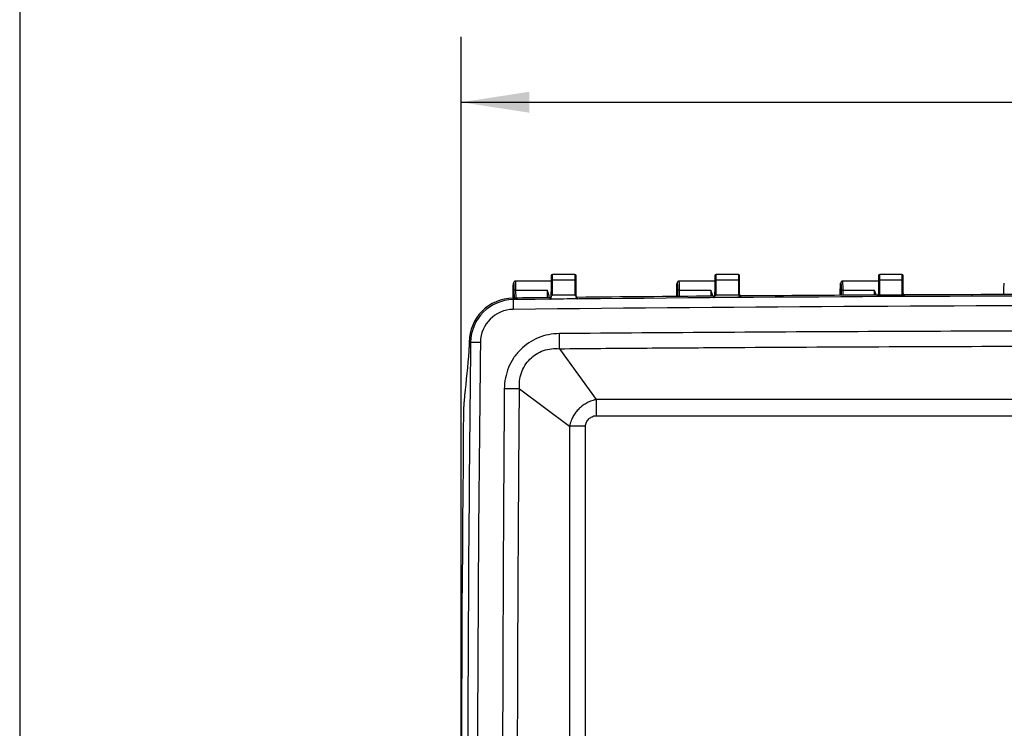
# Model space of a CAD drawing. Header units: inches. Extents: x 2 to 86, y 2 to 66.
# Tile 3 of 34: x 2 to 17, y 27.7 to 38.6. Entities that reach past the tile are written whole.
import ezdxf

# ---------------------------------------------------------------- set-up
doc = ezdxf.new("R2010")
doc.units = ezdxf.units.IN
doc.header["$LTSCALE"] = 8
doc.header["$MEASUREMENT"] = 0
doc.layers.add('DIMENSIONS', color=140, linetype='Continuous', lineweight=25)
doc.layers.add('TEXT', color=140, linetype='Continuous', lineweight=25)
doc.styles.add('SLDTEXTSTYLE0', font='TXT', dxfattribs={"width": 0.7})
doc.dimstyles.new('SLDDIMSTYLE0', dxfattribs={"dimtxt": 0.679688, "dimasz": 1.04, "dimexe": 0, "dimexo": 0.0625, "dimgap": 0.169922, "dimtad": 0, "dimtih": 1, "dimtoh": 1, "dimrnd": 1e-09, "dimzin": 12, "dimdsep": 46, "dimtxsty": 'SLDTEXTSTYLE0', "dimsah": 1, "dimcen": 0.09, "dimadec": 0, "dimazin": 3, "dimtfac": 1, "dimtofl": 0, "dimtmove": 0, "dimatfit": 3, "dimfxl": 0, "dimfrac": 2, "dimtolj": 1, "dimtzin": 12, "dimarcsym": 0})

# ---------------------------------------------------------------- blocks, each defined once
blk = doc.blocks.new('_D_5')
at = {"layer": 'DIMENSIONS'}
for p, q in [((8.749, 26.06), (8.749, 38.301)), ((31.897, 26.06), (31.897, 38.301)), ((8.749, 37.301), (18.606, 37.301)), ((19.527, 37.301), (19.299, 37.301)), ((19.299, 37.301), (19.299, 36.221)), ((22.112, 37.301), (22.34, 37.301)), ((22.34, 37.301), (22.34, 36.221)), ((31.897, 37.301), (23.033, 37.301)), ((19.299, 36.221), (19.527, 36.221)), ((22.34, 36.221), (22.112, 36.221))]:
    blk.add_line(p, q, dxfattribs=at)
for points in [[(8.749, 37.301), (9.789, 37.141), (9.789, 37.461)], [(31.897, 37.301), (30.857, 37.461), (30.857, 37.141)]]:
    blk.add_solid(points, dxfattribs=at)
at = {"layer": 'DIMENSIONS', "char_height": 0.6667, "attachment_point": 1, "style": 'SLDTEXTSTYLE0'}
for s, insert in [('23.15', (19.527, 38.313)), ('588.0', (19.527, 37.08))]:
    blk.add_mtext(s, dxfattribs=dict(at, insert=insert))

msp = doc.modelspace()

# ---------------------------------------------------------------- linework, layer by layer
for p, q in [((10.123, 34.65), (10.123, 34.569)), ((10.483, 34.67), (10.143, 34.67)), ((10.143, 34.583), (10.143, 34.67)), ((10.483, 34.67), (10.483, 34.583)), ((10.503, 34.569), (10.503, 34.65)), ((12.623, 34.65), (12.623, 34.569)), ((12.983, 34.67), (12.643, 34.67)), ((12.643, 34.583), (12.643, 34.67)), ((12.983, 34.67), (12.983, 34.583)), ((13.003, 34.569), (13.003, 34.65)), ((15.123, 34.65), (15.123, 34.569)), ((15.483, 34.67), (15.143, 34.67)), ((15.143, 34.583), (15.143, 34.67)), ((15.483, 34.67), (15.483, 34.583)), ((15.503, 34.569), (15.503, 34.65)), ((9.548, 34.536), (9.548, 34.308)), ((9.579, 34.564), (9.563, 34.563)), ((9.579, 34.563), (9.578, 34.566)), ((10.123, 34.566), (9.578, 34.566)), ((10.123, 34.569), (10.123, 34.406)), ((10.143, 34.351), (10.143, 34.583)), ((10.483, 34.583), (10.143, 34.583)), ((10.483, 34.583), (10.483, 34.351)), ((10.503, 34.406), (10.503, 34.569)), ((12.048, 34.536), (12.048, 34.332)), ((12.079, 34.564), (12.063, 34.563)), ((12.079, 34.563), (12.078, 34.566)), ((12.623, 34.566), (12.078, 34.566)), ((12.623, 34.569), (12.623, 34.406)), ((12.643, 34.351), (12.643, 34.583)), ((12.983, 34.583), (12.643, 34.583)), ((12.983, 34.583), (12.983, 34.351)), ((13.003, 34.406), (13.003, 34.569)), ((14.548, 34.536), (14.548, 34.35)), ((14.579, 34.564), (14.563, 34.563)), ((14.578, 34.566), (14.577, 34.563)), ((15.123, 34.566), (14.578, 34.566)), ((14.579, 34.563), (14.578, 34.566)), ((15.123, 34.569), (15.123, 34.36)), ((15.143, 34.373), (15.143, 34.583)), ((15.483, 34.583), (15.143, 34.583)), ((15.483, 34.583), (15.483, 34.376)), ((15.503, 34.363), (15.503, 34.569)), ((9.541, 34.308), (9.541, 34.424)), ((9.554, 34.424), (9.555, 34.308)), ((9.584, 34.427), (10.061, 34.427)), ((9.585, 34.308), (9.584, 34.427)), ((10.061, 34.427), (10.061, 34.313)), ((10.091, 34.314), (10.091, 34.335)), ((10.092, 34.314), (10.091, 34.335)), ((10.103, 34.314), (10.103, 34.291)), ((10.123, 34.314), (10.123, 34.406)), ((10.483, 34.351), (10.143, 34.351)), ((10.503, 34.319), (10.503, 34.406)), ((10.523, 34.296), (10.523, 34.318)), ((12.041, 34.332), (12.041, 34.424)), ((12.054, 34.424), (12.055, 34.332)), ((12.084, 34.427), (12.561, 34.427)), ((12.085, 34.332), (12.084, 34.427)), ((12.561, 34.427), (12.561, 34.336)), ((12.603, 34.337), (12.603, 34.317)), ((12.623, 34.339), (12.623, 34.406)), ((12.983, 34.351), (12.643, 34.351)), ((13.003, 34.343), (13.003, 34.406)), ((13.023, 34.32), (13.023, 34.34)), ((14.541, 34.35), (14.541, 34.424)), ((14.554, 34.424), (14.555, 34.35)), ((14.584, 34.427), (15.061, 34.427)), ((14.585, 34.35), (14.584, 34.427)), ((15.061, 34.427), (15.061, 34.353)), ((15.103, 34.353), (15.103, 34.353)), ((15.103, 34.353), (15.103, 34.335)), ((15.137, 34.351), (15.133, 34.351)), ((15.49, 34.351), (15.137, 34.351)), ((15.495, 34.351), (15.49, 34.351)), ((15.523, 34.338), (15.523, 34.355)), ((15.523, 34.355), (15.523, 34.355)), ((17.041, 34.361), (17.041, 34.424)), ((9.542, 34.308), (9.542, 34.284)), ((9.542, 34.284), (9.544, 34.135)), ((8.869, 33.635), (8.892, 33.635)), ((8.869, 33.635), (8.869, 33.634)), ((8.892, 33.635), (9.042, 33.633)), ((10.25, 33.534), (10.809, 32.756)), ((9.638, 32.921), (10.403, 32.351))]:
    msp.add_line(p, q)
at = {"flags": 128}
for points in [[(10.143, 34.583), (10.139, 34.582), (10.135, 34.582), (10.132, 34.58), (10.129, 34.579), (10.126, 34.577), (10.124, 34.575), (10.123, 34.572), (10.123, 34.569)], [(10.503, 34.569), (10.502, 34.572), (10.501, 34.575), (10.5, 34.577), (10.497, 34.579), (10.494, 34.58), (10.491, 34.582), (10.487, 34.582), (10.483, 34.583)], [(12.643, 34.583), (12.639, 34.582), (12.635, 34.582), (12.632, 34.58), (12.629, 34.579), (12.626, 34.577), (12.624, 34.575), (12.623, 34.572), (12.623, 34.569)], [(13.003, 34.569), (13.002, 34.572), (13.001, 34.575), (13, 34.577), (12.997, 34.579), (12.994, 34.58), (12.991, 34.582), (12.987, 34.582), (12.983, 34.583)], [(15.143, 34.583), (15.139, 34.582), (15.135, 34.582), (15.132, 34.58), (15.129, 34.579), (15.126, 34.577), (15.124, 34.575), (15.123, 34.572), (15.123, 34.569)], [(15.503, 34.569), (15.502, 34.572), (15.501, 34.575), (15.5, 34.577), (15.497, 34.579), (15.494, 34.58), (15.491, 34.582), (15.487, 34.582), (15.483, 34.583)]]:
    msp.add_lwpolyline(points, dxfattribs=at)
for centre, radius, start, end in [((10.143, 34.65), 0.02, 90, 180), ((10.483, 34.65), 0.02, 0, 90), ((12.643, 34.65), 0.02, 90, 180), ((12.983, 34.65), 0.02, 0, 90), ((15.143, 34.65), 0.02, 90, 180), ((15.483, 34.65), 0.02, 0, 90), ((20.315, -955.246), 989.589, 89.387378, 90.623739), ((20.315, -955.246), 989.613, 90.591262, 90.623739), ((20.315, -955.246), 989.613, 90.446513, 90.566932), ((20.315, -955.246), 989.613, 90.301767, 90.422187), ((20.315, -955.246), 989.613, 90.157023, 90.277444), ((9.549, 33.627), 0.681, 90.6237, 179.3246), ((9.549, 33.627), 0.657, 90.6237, 179.3246), ((20.315, -955.246), 989.44, 89.375345, 90.623739), ((9.549, 33.627), 0.508, 90.6237, 179.3246), ((685.406, 25.66), 676.561, 179.324623, 180.675377), ((685.406, 25.66), 676.412, 179.324623, 180.675377), ((685.406, 25.66), 676.658, 179.409854, 180.590146)]:
    msp.add_arc(centre, radius, start, end)
for points, knots in [([(9.541, 34.424), (9.541, 34.425), (9.541, 34.429), (9.541, 34.436), (9.541, 34.446), (9.542, 34.457), (9.542, 34.471), (9.542, 34.482), (9.543, 34.49), (9.543, 34.492), (9.543, 34.494), (9.543, 34.498), (9.544, 34.512), (9.545, 34.526), (9.546, 34.533), (9.547, 34.535), (9.547, 34.536), (9.547, 34.536), (9.548, 34.536), (9.548, 34.536)], [0, 0, 0, 0, 0.019622, 0.061319, 0.125114, 0.189015, 0.250229, 0.375241, 0.406539, 0.414071, 0.421798, 0.43784, 0.500429, 0.749576, 0.874698, 0.911891, 0.949078, 0.974537, 1, 1, 1, 1]), ([(9.578, 34.566), (9.577, 34.566), (9.574, 34.566), (9.571, 34.566), (9.568, 34.565), (9.566, 34.564), (9.563, 34.563), (9.561, 34.561), (9.559, 34.56), (9.558, 34.559), (9.556, 34.557), (9.553, 34.553), (9.55, 34.548), (9.548, 34.542), (9.548, 34.538), (9.548, 34.536)], [0, 0, 0, 0, 0.07301, 0.141747, 0.206172, 0.266234, 0.321903, 0.373172, 0.420056, 0.462586, 0.500792, 0.625493, 0.750384, 0.875226, 1, 1, 1, 1]), ([(9.548, 34.536), (9.548, 34.536), (9.548, 34.536), (9.548, 34.536), (9.549, 34.535), (9.55, 34.532), (9.55, 34.527), (9.551, 34.522), (9.551, 34.517), (9.551, 34.517), (9.551, 34.517), (9.551, 34.517), (9.551, 34.517), (9.551, 34.517), (9.551, 34.517), (9.551, 34.517), (9.551, 34.517), (9.551, 34.517), (9.551, 34.516), (9.551, 34.516), (9.551, 34.516), (9.551, 34.515), (9.552, 34.514), (9.552, 34.511), (9.552, 34.501), (9.553, 34.487), (9.554, 34.471), (9.554, 34.458), (9.554, 34.447), (9.554, 34.435), (9.554, 34.427), (9.554, 34.424)], [0, 0, 0, 0, 0.019353, 0.061061, 0.125145, 0.188963, 0.250265, 0.375231, 0.390872, 0.39088, 0.390887, 0.390903, 0.390933, 0.390994, 0.391115, 0.391356, 0.391833, 0.392763, 0.394531, 0.397703, 0.402587, 0.405523, 0.406513, 0.43779, 0.500322, 0.648999, 0.750055, 0.802856, 0.875035, 0.947946, 1, 1, 1, 1]), ([(9.584, 34.427), (9.584, 34.442), (9.584, 34.474), (9.582, 34.52), (9.581, 34.549), (9.58, 34.562), (9.579, 34.563), (9.579, 34.563)], [0, 0, 0, 0, 0.22398, 0.48769, 0.790984, 0.95838, 1, 1, 1, 1]), ([(12.041, 34.424), (12.041, 34.425), (12.041, 34.429), (12.041, 34.436), (12.041, 34.446), (12.042, 34.457), (12.042, 34.471), (12.042, 34.481), (12.043, 34.488), (12.043, 34.489), (12.043, 34.49), (12.043, 34.492), (12.043, 34.497), (12.044, 34.512), (12.045, 34.526), (12.046, 34.533), (12.047, 34.535), (12.047, 34.536), (12.047, 34.536), (12.048, 34.536), (12.048, 34.536)], [0, 0, 0, 0, 0.019555, 0.061251, 0.125113, 0.189006, 0.250229, 0.375241, 0.385337, 0.394551, 0.400199, 0.406541, 0.437841, 0.50043, 0.749576, 0.874698, 0.911895, 0.949086, 0.974541, 1, 1, 1, 1]), ([(12.078, 34.566), (12.077, 34.566), (12.074, 34.566), (12.071, 34.566), (12.068, 34.565), (12.066, 34.564), (12.063, 34.563), (12.061, 34.561), (12.059, 34.56), (12.058, 34.559), (12.056, 34.557), (12.053, 34.553), (12.05, 34.548), (12.048, 34.542), (12.048, 34.538), (12.048, 34.536)], [0, 0, 0, 0, 0.07301, 0.141747, 0.206171, 0.266234, 0.321902, 0.373171, 0.420055, 0.462585, 0.500792, 0.625493, 0.750384, 0.875226, 1, 1, 1, 1]), ([(12.048, 34.536), (12.048, 34.536), (12.048, 34.536), (12.048, 34.536), (12.049, 34.535), (12.05, 34.532), (12.05, 34.527), (12.051, 34.522), (12.051, 34.517), (12.051, 34.515), (12.052, 34.511), (12.052, 34.501), (12.053, 34.487), (12.054, 34.471), (12.054, 34.458), (12.054, 34.447), (12.054, 34.435), (12.054, 34.427), (12.054, 34.424)], [0, 0, 0, 0, 0.019273, 0.060982, 0.125145, 0.188958, 0.250265, 0.375232, 0.384652, 0.406513, 0.43779, 0.500322, 0.649032, 0.750054, 0.802867, 0.875035, 0.947953, 1, 1, 1, 1]), ([(12.084, 34.427), (12.084, 34.442), (12.084, 34.474), (12.082, 34.52), (12.081, 34.549), (12.08, 34.562), (12.079, 34.563), (12.079, 34.563)], [0, 0, 0, 0, 0.22398, 0.48769, 0.790984, 0.95838, 1, 1, 1, 1]), ([(14.541, 34.424), (14.541, 34.425), (14.541, 34.429), (14.541, 34.436), (14.541, 34.446), (14.542, 34.457), (14.542, 34.471), (14.542, 34.481), (14.543, 34.488), (14.543, 34.489), (14.543, 34.49), (14.543, 34.492), (14.543, 34.497), (14.544, 34.512), (14.545, 34.526), (14.546, 34.533), (14.547, 34.535), (14.547, 34.536), (14.547, 34.536), (14.548, 34.536), (14.548, 34.536)], [0, 0, 0, 0, 0.019467, 0.061163, 0.125113, 0.188993, 0.250229, 0.375241, 0.384698, 0.394072, 0.399919, 0.406541, 0.437841, 0.50043, 0.749576, 0.874698, 0.911901, 0.949098, 0.974547, 1, 1, 1, 1]), ([(14.578, 34.566), (14.577, 34.566), (14.574, 34.566), (14.571, 34.566), (14.568, 34.565), (14.566, 34.564), (14.563, 34.563), (14.561, 34.561), (14.559, 34.56), (14.558, 34.559), (14.555, 34.556), (14.552, 34.553), (14.55, 34.547), (14.548, 34.542), (14.548, 34.538), (14.548, 34.536)], [0, 0, 0, 0, 0.073425, 0.142474, 0.207106, 0.267272, 0.322941, 0.374106, 0.420784, 0.463005, 0.5008, 0.640873, 0.770904, 0.8906, 1, 1, 1, 1]), ([(14.548, 34.536), (14.548, 34.536), (14.548, 34.536), (14.548, 34.536), (14.549, 34.535), (14.55, 34.532), (14.55, 34.527), (14.551, 34.522), (14.551, 34.517), (14.551, 34.516), (14.552, 34.515), (14.552, 34.511), (14.552, 34.501), (14.553, 34.487), (14.554, 34.471), (14.554, 34.458), (14.554, 34.447), (14.554, 34.435), (14.554, 34.427), (14.554, 34.424)], [0, 0, 0, 0, 0.019171, 0.060879, 0.125145, 0.188949, 0.250265, 0.375231, 0.383995, 0.393535, 0.406513, 0.43779, 0.500322, 0.649077, 0.750055, 0.802881, 0.875035, 0.947962, 1, 1, 1, 1]), ([(14.584, 34.427), (14.584, 34.442), (14.584, 34.474), (14.582, 34.52), (14.581, 34.549), (14.58, 34.562), (14.579, 34.563), (14.579, 34.563)], [0, 0, 0, 0, 0.22398, 0.48769, 0.790984, 0.958381, 1, 1, 1, 1]), ([(17.041, 34.424), (17.041, 34.426), (17.041, 34.43), (17.041, 34.438), (17.041, 34.448), (17.042, 34.458), (17.042, 34.47), (17.042, 34.486), (17.043, 34.5), (17.044, 34.51), (17.044, 34.514), (17.044, 34.515), (17.044, 34.517), (17.044, 34.519), (17.045, 34.523), (17.045, 34.527), (17.046, 34.53), (17.046, 34.533), (17.047, 34.536), (17.047, 34.536), (17.048, 34.536)], [0, 0, 0, 0, 0.032578, 0.074229, 0.124976, 0.197572, 0.249941, 0.353321, 0.499661, 0.561073, 0.59262, 0.608753, 0.616818, 0.624738, 0.687322, 0.749817, 0.781651, 0.833986, 0.906797, 1, 1, 1, 1]), ([(9.584, 34.427), (9.577, 34.427), (9.569, 34.427), (9.558, 34.426), (9.555, 34.425), (9.554, 34.424)], [0, 0, 0, 0, 0.5, 0.5, 1, 1, 1, 1]), ([(10.091, 34.335), (10.091, 34.336), (10.091, 34.34), (10.09, 34.345), (10.089, 34.351), (10.088, 34.357), (10.086, 34.363), (10.084, 34.37), (10.082, 34.377), (10.078, 34.387), (10.074, 34.398), (10.068, 34.412), (10.064, 34.422), (10.061, 34.427)], [0, 0, 0, 0, 0.0545963, 0.1126054, 0.1740703, 0.2390271, 0.3075066, 0.3795349, 0.4551344, 0.5557872, 0.6801421, 0.8282114, 1, 1, 1, 1]), ([(10.123, 34.336), (10.123, 34.335), (10.123, 34.333), (10.122, 34.33), (10.122, 34.328), (10.121, 34.326), (10.12, 34.325), (10.119, 34.323), (10.118, 34.321), (10.115, 34.318), (10.111, 34.316), (10.107, 34.314), (10.104, 34.314), (10.103, 34.314)], [0, 0, 0, 0, 0.095723, 0.183502, 0.263353, 0.335268, 0.399248, 0.455312, 0.503505, 0.649325, 0.778557, 0.89411, 1, 1, 1, 1]), ([(10.103, 34.291), (10.104, 34.291), (10.105, 34.291), (10.107, 34.291), (10.109, 34.292), (10.11, 34.293), (10.112, 34.293), (10.114, 34.295), (10.115, 34.296), (10.117, 34.297), (10.118, 34.299), (10.12, 34.302), (10.122, 34.305), (10.123, 34.309), (10.123, 34.312), (10.123, 34.314)], [0, 0, 0, 0, 0.0382688, 0.078197, 0.1206132, 0.1661937, 0.2154732, 0.2688706, 0.3267181, 0.3892889, 0.4568205, 0.5682701, 0.6960149, 0.8287327, 1, 1, 1, 1]), ([(10.123, 34.406), (10.123, 34.399), (10.123, 34.392), (10.125, 34.379), (10.127, 34.372), (10.131, 34.362), (10.133, 34.357), (10.138, 34.352), (10.141, 34.351), (10.143, 34.351)], [0, 0, 0, 0, 0.25, 0.25, 0.5, 0.5, 0.75, 0.75, 1, 1, 1, 1]), ([(10.483, 34.351), (10.485, 34.351), (10.488, 34.352), (10.493, 34.357), (10.495, 34.362), (10.499, 34.372), (10.5, 34.379), (10.502, 34.392), (10.503, 34.399), (10.503, 34.406)], [0, 0, 0, 0, 0.25, 0.25, 0.5, 0.5, 0.75, 0.75, 1, 1, 1, 1]), ([(10.503, 34.34), (10.503, 34.339), (10.503, 34.337), (10.504, 34.334), (10.504, 34.332), (10.505, 34.329), (10.506, 34.327), (10.508, 34.326), (10.509, 34.324), (10.512, 34.322), (10.515, 34.32), (10.519, 34.318), (10.522, 34.318), (10.523, 34.318)], [0, 0, 0, 0, 0.110385, 0.21014, 0.299281, 0.377831, 0.445827, 0.503324, 0.561307, 0.687422, 0.800748, 0.903822, 1, 1, 1, 1]), ([(10.503, 34.319), (10.503, 34.318), (10.503, 34.316), (10.503, 34.314), (10.504, 34.312), (10.505, 34.309), (10.506, 34.306), (10.509, 34.302), (10.513, 34.298), (10.518, 34.296), (10.521, 34.296), (10.522, 34.296), (10.523, 34.296), (10.523, 34.296)], [0, 0, 0, 0, 0.098952, 0.184031, 0.255242, 0.312583, 0.465394, 0.59262, 0.816623, 0.909354, 0.955001, 0.977572, 1, 1, 1, 1]), ([(12.084, 34.427), (12.077, 34.427), (12.069, 34.427), (12.058, 34.426), (12.055, 34.425), (12.054, 34.424)], [0, 0, 0, 0, 0.5, 0.5, 1, 1, 1, 1]), ([(12.591, 34.335), (12.591, 34.336), (12.591, 34.34), (12.59, 34.345), (12.589, 34.351), (12.588, 34.357), (12.586, 34.363), (12.584, 34.37), (12.582, 34.377), (12.578, 34.387), (12.574, 34.398), (12.568, 34.412), (12.564, 34.422), (12.561, 34.427)], [0, 0, 0, 0, 0.054596, 0.112605, 0.17407, 0.239027, 0.307507, 0.379535, 0.455134, 0.555787, 0.680142, 0.828211, 1, 1, 1, 1]), ([(12.623, 34.358), (12.623, 34.357), (12.623, 34.356), (12.622, 34.353), (12.622, 34.351), (12.621, 34.349), (12.62, 34.347), (12.619, 34.346), (12.618, 34.344), (12.615, 34.341), (12.611, 34.338), (12.607, 34.337), (12.604, 34.337), (12.603, 34.337)], [0, 0, 0, 0, 0.095738, 0.183528, 0.263386, 0.335304, 0.399284, 0.455343, 0.503529, 0.649325, 0.77853, 0.894074, 1, 1, 1, 1]), ([(12.603, 34.317), (12.604, 34.317), (12.605, 34.317), (12.606, 34.317), (12.608, 34.317), (12.61, 34.318), (12.612, 34.319), (12.614, 34.32), (12.617, 34.323), (12.62, 34.327), (12.622, 34.331), (12.623, 34.336), (12.623, 34.338), (12.623, 34.339)], [0, 0, 0, 0, 0.036498, 0.074322, 0.11419, 0.156702, 0.202343, 0.251502, 0.365757, 0.501327, 0.750787, 0.855241, 1, 1, 1, 1]), ([(12.623, 34.406), (12.623, 34.399), (12.623, 34.392), (12.625, 34.379), (12.627, 34.372), (12.631, 34.362), (12.633, 34.357), (12.638, 34.352), (12.641, 34.351), (12.643, 34.351)], [0, 0, 0, 0, 0.25, 0.25, 0.5, 0.5, 0.75, 0.75, 1, 1, 1, 1]), ([(12.983, 34.351), (12.985, 34.351), (12.988, 34.352), (12.993, 34.357), (12.995, 34.362), (12.999, 34.372), (13, 34.379), (13.002, 34.392), (13.003, 34.399), (13.003, 34.406)], [0, 0, 0, 0, 0.25, 0.25, 0.5, 0.5, 0.75, 0.75, 1, 1, 1, 1]), ([(13.003, 34.362), (13.003, 34.36), (13.003, 34.358), (13.004, 34.356), (13.004, 34.353), (13.005, 34.351), (13.006, 34.349), (13.008, 34.347), (13.009, 34.346), (13.012, 34.343), (13.015, 34.341), (13.019, 34.34), (13.022, 34.34), (13.023, 34.34)], [0, 0, 0, 0, 0.110385, 0.21014, 0.299281, 0.377831, 0.445827, 0.503324, 0.561307, 0.687422, 0.800747, 0.903822, 1, 1, 1, 1]), ([(13.003, 34.343), (13.003, 34.342), (13.003, 34.34), (13.003, 34.338), (13.004, 34.336), (13.005, 34.333), (13.007, 34.328), (13.011, 34.324), (13.016, 34.321), (13.02, 34.321), (13.022, 34.32), (13.023, 34.32), (13.023, 34.32)], [0, 0, 0, 0, 0.101034, 0.184178, 0.249437, 0.385119, 0.499432, 0.748693, 0.873875, 0.936794, 0.968909, 1, 1, 1, 1]), ([(14.584, 34.427), (14.577, 34.427), (14.569, 34.427), (14.558, 34.426), (14.555, 34.425), (14.554, 34.424)], [0, 0, 0, 0, 0.5, 0.5, 1, 1, 1, 1]), ([(15.076, 34.393), (15.075, 34.396), (15.073, 34.4), (15.07, 34.408), (15.066, 34.417), (15.063, 34.424), (15.061, 34.427)], [0, 0, 0, 0, 0.185162, 0.413549, 0.685162, 1, 1, 1, 1]), ([(15.088, 34.349), (15.088, 34.354), (15.086, 34.368), (15.08, 34.383), (15.076, 34.393)], [0, 0, 0, 0, 0.326961, 1, 1, 1, 1]), ([(15.123, 34.375), (15.123, 34.374), (15.123, 34.372), (15.122, 34.369), (15.122, 34.367), (15.121, 34.365), (15.12, 34.363), (15.119, 34.362), (15.118, 34.36), (15.115, 34.357), (15.111, 34.355), (15.107, 34.353), (15.104, 34.353), (15.103, 34.353)], [0, 0, 0, 0, 0.095753, 0.183554, 0.26342, 0.335343, 0.399322, 0.455378, 0.503556, 0.649334, 0.778513, 0.894044, 1, 1, 1, 1]), ([(15.103, 34.335), (15.104, 34.335), (15.105, 34.335), (15.106, 34.336), (15.108, 34.336), (15.11, 34.337), (15.111, 34.337), (15.114, 34.339), (15.116, 34.341), (15.118, 34.343), (15.119, 34.344)], [0, 0, 0, 0, 0.072823, 0.148221, 0.227619, 0.31221, 0.402963, 0.500654, 0.728603, 1, 1, 1, 1]), ([(15.12, 34.348), (15.119, 34.347), (15.119, 34.346), (15.118, 34.345), (15.118, 34.344), (15.118, 34.344)], [0, 0, 0, 0, 0.5, 0.5, 1, 1, 1, 1]), ([(15.119, 34.344), (15.119, 34.345), (15.12, 34.345), (15.121, 34.347), (15.125, 34.349), (15.129, 34.35), (15.132, 34.351), (15.133, 34.351)], [0, 0, 0, 0, 0.082276, 0.254368, 0.499524, 0.831843, 1, 1, 1, 1]), ([(15.495, 34.351), (15.495, 34.351), (15.498, 34.351), (15.503, 34.349), (15.506, 34.347), (15.507, 34.346), (15.508, 34.345)], [0, 0, 0, 0, 0.122396, 0.498164, 0.794866, 1, 1, 1, 1]), ([(15.503, 34.377), (15.503, 34.376), (15.503, 34.374), (15.504, 34.371), (15.504, 34.368), (15.505, 34.366), (15.506, 34.364), (15.508, 34.363), (15.509, 34.361), (15.512, 34.359), (15.515, 34.357), (15.519, 34.355), (15.522, 34.355), (15.523, 34.355)], [0, 0, 0, 0, 0.110385, 0.21014, 0.29928, 0.377831, 0.445826, 0.503324, 0.561306, 0.687415, 0.80074, 0.903817, 1, 1, 1, 1]), ([(15.509, 34.345), (15.509, 34.345), (15.509, 34.346), (15.508, 34.347), (15.507, 34.348), (15.506, 34.349)], [0, 0, 0, 0, 0.5, 0.5, 1, 1, 1, 1]), ([(15.523, 34.338), (15.522, 34.338), (15.521, 34.338), (15.52, 34.338), (15.518, 34.338), (15.516, 34.339), (15.513, 34.34), (15.51, 34.342), (15.509, 34.344), (15.508, 34.345)], [0, 0, 0, 0, 0.079628, 0.162103, 0.249468, 0.369504, 0.500504, 0.735417, 1, 1, 1, 1]), ([(10.248, 33.765), (10.193, 33.765), (10.138, 33.759), (10.029, 33.738), (9.976, 33.722), (9.824, 33.659), (9.73, 33.597), (9.613, 33.48), (9.578, 33.437), (9.517, 33.345), (9.491, 33.296), (9.45, 33.194), (9.434, 33.141), (9.412, 33.033), (9.407, 32.977), (9.406, 32.923)], [0, 0, 0, 0, 0.125, 0.125, 0.25, 0.25, 0.5, 0.5, 0.625, 0.625, 0.75, 0.75, 0.875, 0.875, 1, 1, 1, 1]), ([(30.398, 33.765), (29.558, 33.772), (28.719, 33.778), (27.04, 33.789), (26.2, 33.793), (23.681, 33.804), (22.002, 33.807), (18.644, 33.807), (16.964, 33.804), (14.446, 33.793), (13.606, 33.789), (11.927, 33.778), (11.087, 33.772), (10.248, 33.765)], [0, 0, 0, 0, 0.125, 0.125, 0.25, 0.25, 0.5, 0.5, 0.75, 0.75, 0.875, 0.875, 1, 1, 1, 1]), ([(10.25, 33.534), (10.25, 33.562), (10.249, 33.598), (10.249, 33.677), (10.248, 33.721), (10.248, 33.765)], [0, 0, 0, 0, 0.5, 0.5, 1, 1, 1, 1]), ([(8.869, 33.634), (8.869, 33.63), (8.869, 33.623), (8.869, 33.613), (8.868, 33.603), (8.868, 33.593), (8.868, 33.583), (8.867, 33.567), (8.867, 33.544), (8.865, 33.515), (8.864, 33.487), (8.862, 33.464), (8.861, 33.445), (8.86, 33.429), (8.859, 33.419), (8.858, 33.414)], [0, 0, 0, 0, 0.0418102, 0.0834762, 0.125042, 0.1665516, 0.2080493, 0.2495796, 0.3744952, 0.4997807, 0.6241133, 0.7486951, 0.8324694, 0.9161167, 1, 1, 1, 1]), ([(10.25, 33.534), (10.459, 33.536), (10.669, 33.538), (11.089, 33.541), (11.299, 33.543), (11.929, 33.547), (12.348, 33.55), (13.607, 33.558), (14.447, 33.562), (16.965, 33.573), (18.644, 33.576), (22.002, 33.576), (23.681, 33.573), (26.199, 33.562), (27.038, 33.558), (28.298, 33.55), (28.717, 33.547), (29.347, 33.543), (29.557, 33.541), (29.977, 33.538), (30.187, 33.536), (30.396, 33.534)], [0, 0, 0, 0, 0.03125, 0.03125, 0.0625, 0.0625, 0.125, 0.125, 0.25, 0.25, 0.5, 0.5, 0.75, 0.75, 0.875, 0.875, 0.9375, 0.9375, 0.96875, 0.96875, 1, 1, 1, 1]), ([(9.638, 32.921), (9.635, 32.961), (9.635, 33.003), (9.644, 33.085), (9.654, 33.126), (9.681, 33.204), (9.698, 33.241), (9.742, 33.312), (9.768, 33.344), (9.856, 33.432), (9.928, 33.478), (10.045, 33.519), (10.085, 33.528), (10.168, 33.538), (10.209, 33.538), (10.25, 33.534)], [0, 0, 0, 0, 0.125, 0.125, 0.25, 0.25, 0.375, 0.375, 0.5, 0.5, 0.75, 0.75, 0.875, 0.875, 1, 1, 1, 1]), ([(9.406, 32.923), (9.405, 32.771), (9.404, 32.62), (9.402, 32.317), (9.401, 32.166), (9.398, 31.712), (9.396, 31.41), (9.391, 30.502), (9.388, 29.897), (9.381, 28.081), (9.378, 26.871), (9.378, 24.45), (9.381, 23.24), (9.388, 21.424), (9.391, 20.819), (9.396, 19.911), (9.398, 19.608), (9.401, 19.155), (9.402, 19.003), (9.404, 18.701), (9.405, 18.549), (9.406, 18.398)], [0, 0, 0, 0, 0.03125, 0.03125, 0.0625, 0.0625, 0.125, 0.125, 0.25, 0.25, 0.5, 0.5, 0.75, 0.75, 0.875, 0.875, 0.9375, 0.9375, 0.96875, 0.96875, 1, 1, 1, 1]), ([(9.638, 32.921), (9.61, 32.921), (9.575, 32.921), (9.495, 32.922), (9.451, 32.922), (9.406, 32.923)], [0, 0, 0, 0, 0.5, 0.5, 1, 1, 1, 1]), ([(9.638, 18.4), (9.638, 18.437), (9.638, 18.475), (9.637, 18.551), (9.637, 18.589), (9.636, 18.702), (9.635, 18.778), (9.634, 19.005), (9.632, 19.156), (9.629, 19.61), (9.627, 19.912), (9.621, 20.82), (9.618, 21.425), (9.61, 23.24), (9.608, 24.45), (9.608, 26.87), (9.61, 28.08), (9.618, 29.896), (9.621, 30.501), (9.627, 31.408), (9.629, 31.711), (9.632, 32.164), (9.634, 32.316), (9.635, 32.543), (9.636, 32.618), (9.637, 32.732), (9.637, 32.77), (9.638, 32.845), (9.638, 32.883), (9.638, 32.921)], [0, 0, 0, 0, 0.007813, 0.007813, 0.015625, 0.015625, 0.03125, 0.03125, 0.0625, 0.0625, 0.125, 0.125, 0.25, 0.25, 0.5, 0.5, 0.75, 0.75, 0.875, 0.875, 0.9375, 0.9375, 0.96875, 0.96875, 0.984375, 0.984375, 0.992188, 0.992188, 1, 1, 1, 1]), ([(8.791, 32.734), (8.791, 32.731), (8.791, 32.726), (8.79, 32.719), (8.789, 32.711), (8.789, 32.703), (8.788, 32.694), (8.787, 32.684), (8.787, 32.672), (8.786, 32.659), (8.785, 32.644), (8.785, 32.635), (8.785, 32.63)], [0, 0, 0, 0, 0.083261, 0.166251, 0.249108, 0.33197, 0.414974, 0.498256, 0.623912, 0.749102, 0.874306, 1, 1, 1, 1]), ([(10.809, 32.756), (10.792, 32.753), (10.777, 32.749), (10.749, 32.74), (10.736, 32.736), (10.698, 32.721), (10.676, 32.71), (10.634, 32.686), (10.615, 32.673), (10.578, 32.645), (10.561, 32.63), (10.529, 32.598), (10.514, 32.581), (10.486, 32.545), (10.473, 32.526), (10.449, 32.484), (10.438, 32.462), (10.424, 32.424), (10.419, 32.411), (10.411, 32.383), (10.407, 32.368), (10.403, 32.351)], [0, 0, 0, 0, 0.0625, 0.0625, 0.125, 0.125, 0.25, 0.25, 0.375, 0.375, 0.5, 0.5, 0.625, 0.625, 0.75, 0.75, 0.875, 0.875, 0.9375, 0.9375, 1, 1, 1, 1]), ([(10.809, 32.756), (10.809, 32.726), (10.808, 32.688), (10.808, 32.604), (10.808, 32.557), (10.808, 32.51)], [0, 0, 0, 0, 0.5, 0.5, 1, 1, 1, 1]), ([(29.837, 32.756), (29.737, 32.756), (29.638, 32.756), (29.44, 32.756), (29.341, 32.756), (29.044, 32.756), (28.846, 32.756), (28.251, 32.756), (27.855, 32.756), (26.666, 32.756), (25.873, 32.756), (23.494, 32.756), (21.909, 32.756), (18.737, 32.756), (17.152, 32.756), (14.773, 32.756), (13.98, 32.756), (12.791, 32.756), (12.395, 32.756), (11.8, 32.756), (11.602, 32.756), (11.305, 32.756), (11.205, 32.756), (11.007, 32.756), (10.909, 32.756), (10.809, 32.756)], [0, 0, 0, 0, 0.015625, 0.015625, 0.03125, 0.03125, 0.0625, 0.0625, 0.125, 0.125, 0.25, 0.25, 0.5, 0.5, 0.75, 0.75, 0.875, 0.875, 0.9375, 0.9375, 0.96875, 0.96875, 0.984375, 0.984375, 1, 1, 1, 1]), ([(10.648, 32.351), (10.648, 32.361), (10.65, 32.371), (10.655, 32.391), (10.658, 32.401), (10.671, 32.429), (10.683, 32.446), (10.713, 32.475), (10.73, 32.487), (10.758, 32.5), (10.767, 32.504), (10.787, 32.508), (10.798, 32.51), (10.808, 32.51)], [0, 0, 0, 0, 0.125, 0.125, 0.25, 0.25, 0.5, 0.5, 0.75, 0.75, 0.875, 0.875, 1, 1, 1, 1]), ([(10.808, 32.51), (11.601, 32.51), (12.394, 32.51), (13.98, 32.51), (14.772, 32.51), (17.151, 32.51), (18.737, 32.51), (21.909, 32.51), (23.495, 32.51), (25.873, 32.51), (26.666, 32.51), (28.252, 32.51), (29.045, 32.51), (29.838, 32.51)], [0, 0, 0, 0, 0.125, 0.125, 0.25, 0.25, 0.5, 0.5, 0.75, 0.75, 0.875, 0.875, 1, 1, 1, 1]), ([(10.648, 32.351), (10.601, 32.351), (10.555, 32.351), (10.47, 32.351), (10.433, 32.351), (10.403, 32.351)], [0, 0, 0, 0, 0.5, 0.5, 1, 1, 1, 1]), ([(10.403, 32.351), (10.403, 32.333), (10.403, 32.316), (10.403, 32.281), (10.403, 32.264), (10.403, 32.211), (10.403, 32.176), (10.403, 32.072), (10.403, 32.002), (10.403, 31.793), (10.403, 31.654), (10.403, 31.236), (10.403, 30.957), (10.403, 30.121), (10.403, 29.563), (10.403, 27.89), (10.403, 26.775), (10.403, 24.545), (10.403, 23.43), (10.403, 21.758), (10.403, 21.2), (10.403, 20.364), (10.403, 20.085), (10.403, 19.667), (10.403, 19.527), (10.403, 19.318), (10.403, 19.249), (10.403, 19.144), (10.403, 19.109), (10.403, 19.057), (10.403, 19.04), (10.403, 19.005), (10.403, 18.988), (10.403, 18.97)], [0, 0, 0, 0, 0.003906, 0.003906, 0.007813, 0.007813, 0.015625, 0.015625, 0.03125, 0.03125, 0.0625, 0.0625, 0.125, 0.125, 0.25, 0.25, 0.5, 0.5, 0.75, 0.75, 0.875, 0.875, 0.9375, 0.9375, 0.96875, 0.96875, 0.984375, 0.984375, 0.992187, 0.992187, 0.996094, 0.996094, 1, 1, 1, 1]), ([(10.648, 18.97), (10.648, 19.109), (10.648, 19.249), (10.648, 19.528), (10.648, 19.667), (10.647, 20.085), (10.647, 20.364), (10.646, 21.2), (10.646, 21.758), (10.645, 23.43), (10.645, 24.545), (10.645, 26.775), (10.645, 27.89), (10.646, 29.563), (10.646, 30.121), (10.647, 30.957), (10.647, 31.236), (10.648, 31.654), (10.648, 31.793), (10.648, 32.072), (10.648, 32.211), (10.648, 32.351)], [0, 0, 0, 0, 0.03125, 0.03125, 0.0625, 0.0625, 0.125, 0.125, 0.25, 0.25, 0.5, 0.5, 0.75, 0.75, 0.875, 0.875, 0.9375, 0.9375, 0.96875, 0.96875, 1, 1, 1, 1])]:
    msp.add_open_spline(points, degree=3, knots=knots)
for points in [[(10.103, 34.314), (10.103, 34.314), (10.103, 34.314), (10.103, 34.314)], [(10.523, 34.318), (10.523, 34.318), (10.523, 34.318), (10.523, 34.318)], [(12.603, 34.337), (12.603, 34.337), (12.603, 34.337), (12.603, 34.337)], [(13.023, 34.32), (12.883, 34.319), (12.743, 34.318), (12.603, 34.317)], [(13.023, 34.34), (13.023, 34.34), (13.023, 34.34), (13.023, 34.34)], [(15.523, 34.338), (15.383, 34.337), (15.243, 34.336), (15.103, 34.335)], [(15.118, 34.344), (15.122, 34.348), (15.127, 34.351), (15.133, 34.351)], [(15.118, 34.344), (15.118, 34.344), (15.118, 34.344), (15.119, 34.344)], [(15.123, 34.36), (15.123, 34.356), (15.122, 34.352), (15.12, 34.348)], [(15.12, 34.348), (15.121, 34.35), (15.124, 34.351), (15.127, 34.352)], [(15.143, 34.373), (15.138, 34.373), (15.127, 34.371), (15.123, 34.364), (15.123, 34.36)], [(15.127, 34.352), (15.13, 34.352), (15.133, 34.352), (15.137, 34.351)], [(15.137, 34.351), (15.141, 34.358), (15.143, 34.366), (15.143, 34.373)], [(15.483, 34.376), (15.483, 34.367), (15.485, 34.359), (15.49, 34.351)], [(15.503, 34.363), (15.503, 34.366), (15.499, 34.373), (15.488, 34.376), (15.483, 34.376)], [(15.49, 34.351), (15.494, 34.352), (15.497, 34.353), (15.5, 34.352)], [(15.495, 34.351), (15.5, 34.351), (15.505, 34.349), (15.509, 34.345)], [(15.5, 34.352), (15.503, 34.352), (15.505, 34.351), (15.506, 34.349)], [(15.506, 34.349), (15.504, 34.353), (15.503, 34.358), (15.503, 34.363)], [(15.508, 34.345), (15.508, 34.345), (15.509, 34.345), (15.509, 34.345)], [(10.523, 34.296), (10.383, 34.294), (10.243, 34.293), (10.103, 34.291)], [(8.858, 33.414), (8.836, 33.188), (8.814, 32.961), (8.791, 32.734)]]:
    msp.add_open_spline(points, degree=3)
at = {"layer": 'TEXT'}
msp.add_line((2, 66), (2, 2), dxfattribs=at)

# ---------------------------------------------------------------- dimensions: what is measured, and where the dimension line sits
at = {"layer": 'DIMENSIONS'}
dim = msp.add_linear_dim(base=(8.749, 37.301), p1=(31.897, 25.66), p2=(8.749, 25.66), angle=0, dimstyle='SLDDIMSTYLE0', dxfattribs=at)
dim.commit()
dim.dimension.update_dxf_attribs({"geometry": '_D_5', "text_midpoint": (20.819, 37.301), "dimtype": 160})

doc.saveas('drawing.dxf')
